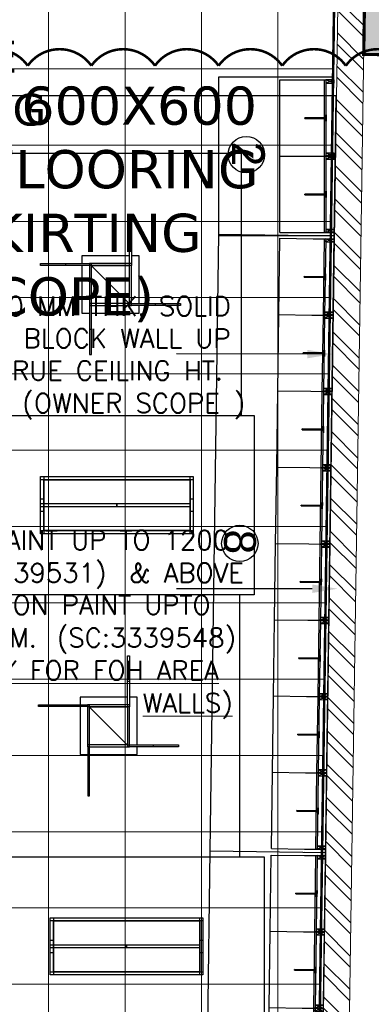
# Model space of a CAD drawing. Header units: millimetres. Extents: x 52937 to 262245, y 6619 to 63681.
# Tile 41 of 56: x 90657 to 93421, y 16546 to 24290. Entities that reach past the tile are written whole.
import ezdxf

# ---------------------------------------------------------------- set-up
doc = ezdxf.new("R2010")
doc.units = ezdxf.units.MM
doc.linetypes.add('CONTINU', pattern=[0])
for name, color, linetype in [('AREA', 8, 'Continuous'), ('ARROWS', 6, 'Continuous'), ('CLOUD-REVISIONS', 8, 'Continuous'), ('RTL-FLOOR-FIXTURE', 8, 'Continuous')]:
    doc.layers.add(name, color=color, linetype=linetype)
for name, color, linetype, lineweight in [('COLUMN', 8, 'Continuous', 0), ('FLOORING-WITH-HATCH', 8, 'Continuous', 20), ('HATCH', 8, 'Continuous', 5), ('TEXT', 8, 'Continuous', 5), ('WALL-HATCH', 8, 'Continuous', 5), ('WALLS', 8, 'Continuous', 5)]:
    doc.layers.add(name, color=color, linetype=linetype, lineweight=lineweight)
doc.styles.add('ARIAL', font='romans.shx', dxfattribs={"width": 0.8})
doc.styles.get("Standard").update_dxf_attribs({"font": 'arial.ttf'})
doc.styles.add('VERDANA', font='verdana.ttf')

# ---------------------------------------------------------------- blocks, each defined once
blk = doc.blocks.new('RTL-SR')
for p, q in [((-600, 225), (600, 225)), ((-600, 200), (-600, 225)), ((-600, 225), (-575, 225)), ((-600, -225), (-600, 225)), ((600, 200), (-600, 200)), ((-575, 225), (-575, -225)), ((-575, 200), (575, 200)), ((-575, -200), (-575, 200)), ((575, 225), (600, 225)), ((575, -225), (575, 225)), ((575, 200), (575, -200)), ((600, 225), (600, 200)), ((600, 225), (600, -225)), ((-600, 50), (-575, 50)), ((-600, -50), (-600, 50)), ((-575, 50), (-575, -50)), ((-575, 12.5), (0, 12.5)), ((-575, -12.5), (-575, 12.5)), ((0, 12.5), (600, 12.5)), ((0, -12.5), (0, 12.5)), ((0, 12.5), (0, -12.5)), ((575, 50), (600, 50)), ((575, -50), (575, 50)), ((600, 50), (600, -50)), ((600, 12.5), (600, -12.5)), ((-575, -50), (-600, -50)), ((0, -12.5), (-575, -12.5)), ((600, -12.5), (0, -12.5)), ((600, -50), (575, -50)), ((-600, -200), (600, -200)), ((-600, -225), (-600, -200)), ((600, -225), (-600, -225)), ((-575, -225), (-600, -225)), ((575, -200), (-575, -200)), ((600, -225), (575, -225)), ((600, -200), (600, -225))]:
    blk.add_line(p, q)
at = {"layer": 'RTL-FLOOR-FIXTURE'}
for p, q in [((-1080, 705), (1080, 705)), ((-1080, -705), (-1080, 705)), ((1080, 705), (1080, -705)), ((1080, -705), (-1080, -705))]:
    blk.add_line(p, q, dxfattribs=at)
blk = doc.blocks.new('RTL-4W')
for points in [[(149.8, 362.6), (149.8, 562.6), (164.8, 562.6), (164.8, 362.6)], [(164.8, 177.6), (150.4, 177.6), (149.8, 177.6), (149.8, 237.6), (149.8, 362.6), (164.8, 362.6), (164.8, 237.6), (164.8, 177.6), (165.4, 177.6), (165.4, 162.6), (165, 162.6), (164.8, 162.6), (150.4, 162.6), (150.4, 177.6)], [(149.8, 237.6), (-224.6, 237.6), (-224.6, 177.8)], [(225.4, -137.4), (225.4, 237.6), (164.8, 237.6)], [(-350.3, 162.8), (-550.3, 162.8), (-550.3, 177.8), (-350.3, 177.8), (-224.6, 177.8), (-150.3, 177.8), (-150.3, 177.6), (-164.6, 177.6), (-164.6, 162.8), (-224.6, 162.8), (-350.3, 162.8), (-350.3, 177.8)], [(-224.6, 162.8), (-224.6, -212.4), (-164.5, -212.4)], [(-164.6, 162.8), (-164.6, 162.6)], [(150.4, -152.4), (150.3, -152.4), (150, -152.4), (150, -152.5), (165, -152.5), (165, -152.4), (150.4, -152.4), (150.4, -141.6), (150.4, -137.4), (150.4, 158.4), (150.4, 162.6), (150, 162.6), (149.8, 162.6), (-149.6, 162.6), (-164.6, 162.6), (-164.6, -137.4), (-164.6, -152.4), (-164.6, -152.5), (-164.5, -152.5), (-164.5, -212.4), (-164.5, -337.5), (-149.5, -337.5), (-149.5, -212.4), (-149.5, -152.4), (-149.6, -152.4), (-149.6, -137.4), (-149.6, 158.4), (145.7, -137.4), (149.9, -141.6), (150.4, -141.6)], [(150.4, 158.4), (-149.6, 158.4), (-149.6, 162.6), (-149.6, 177.6), (-150.3, 177.6)], [(149.8, 177.6), (-149.6, 177.6)], [(150.4, -137.4), (165.4, -137.4), (165.4, 162.6)], [(145.7, -137.4), (-149.6, -137.4), (-164.6, -137.4)], [(-164.6, -152.4), (-164.5, -152.4)], [(-149.5, -152.4), (150, -152.4)], [(-149.5, -212.4), (225.4, -212.4), (225.4, -152.4)], [(165.4, -152.4), (165, -152.4)], [(350.3, -137.4), (550.3, -137.4), (550.3, -152.4), (350.3, -152.4)], [(-164.5, -337.5), (-164.5, -537.5), (-149.5, -537.5), (-149.5, -337.5)]]:
    blk.add_lwpolyline(points)
for points in [[(-149.6, -152.4), (-164.5, -152.4), (-164.5, -152.5), (-149.6, -152.5)], [(165.4, -152.4), (165.4, -137.4), (225.4, -137.4), (350.3, -137.4), (350.3, -152.4), (225.4, -152.4)]]:
    blk.add_lwpolyline(points, close=True)
at = {"layer": 'RTL-FLOOR-FIXTURE'}
for p, q in [((1030.3, 1042.6), (-1030.3, 1042.6)), ((-1030.3, 1042.6), (-1030.3, -1017.5)), ((1030.3, -1017.5), (1030.3, 1042.6)), ((-1030.3, -1017.5), (1030.3, -1017.5))]:
    blk.add_line(p, q, dxfattribs=at)
blk = doc.blocks.new('2')
at = {"ltscale": 100}
for p, q in [((24, 907), (48, 840)), ((48, 907), (24, 840)), ((600, 907), (624, 840)), ((624, 907), (600, 840)), ((600, 907), (624, 840)), ((624, 907), (600, 840)), ((624, 907), (648, 840)), ((648, 907), (624, 840)), ((1200, 907), (1224, 840)), ((1224, 907), (1200, 840)), ((1200, 907), (1224, 840)), ((1224, 907), (1200, 840))]:
    blk.add_line(p, q, dxfattribs=at)
for p, q in [((0, 740.2), (0, 840)), ((24, 740.2), (24, 840)), ((624, 740.2), (624, 840)), ((1224, 740.2), (1224, 840)), ((1224, 740.2), (1224, 840))]:
    blk.add_line(p, q)
at = {"ltscale": 0.25}
for p, q in [((24, 480), (24, 740.2)), ((624, 480), (624, 740.2)), ((1224, 480), (1224, 740.2)), ((1224, 480), (1224, 740.2)), ((624, 480), (24, 480)), ((1224, 480), (624, 480))]:
    blk.add_line(p, q, dxfattribs=at)
at = {"ltscale": 100}
for points in [[(24, 840), (48, 840), (48, 907), (24, 907)], [(600, 840), (624, 840), (624, 907), (600, 907)], [(600, 840), (624, 840), (624, 907), (600, 907)], [(624, 840), (648, 840), (648, 907), (624, 907)], [(1200, 840), (1224, 840), (1224, 907), (1200, 907)], [(1200, 840), (1224, 840), (1224, 907), (1200, 907)], [(24, 840), (624, 840), (624, 830), (24, 830)], [(624, 840), (1224, 840), (1224, 830), (624, 830)]]:
    blk.add_lwpolyline(points, close=True, dxfattribs=at)
at = {"ltscale": 5}
for points in [[(348.1, 843), (348.1, 840), (298.1, 840), (298.1, 843)], [(299.9, 843), (299.9, 840), (349.9, 840), (349.9, 843)], [(321.2, 830), (321.2, 675.7), (326.7, 675.7), (326.7, 830)], [(326.7, 830), (326.7, 675.7), (321.2, 675.7), (321.2, 830)], [(948.1, 843), (948.1, 840), (898.1, 840), (898.1, 843)], [(899.9, 843), (899.9, 840), (949.9, 840), (949.9, 843)], [(921.2, 830), (921.2, 675.7), (926.7, 675.7), (926.7, 830)], [(926.7, 830), (926.7, 675.7), (921.2, 675.7), (921.2, 830)]]:
    blk.add_lwpolyline(points, close=True, dxfattribs=at)
for points in [[(316.7, 835.6), (315.1, 835.6), (315.1, 835), (316.7, 835)], [(316.7, 835.6), (315.1, 835.6), (315.1, 835), (316.7, 835)], [(316.7, 835.6), (316.7, 840), (321.4, 840), (321.4, 838.6)], [(316.7, 835.6), (316.7, 840), (321.4, 840), (321.4, 838.6)], [(317.9, 835), (316.7, 835)], [(317.9, 835), (316.7, 835)], [(321.4, 835), (321.4, 830), (317.9, 830), (317.9, 835)], [(321.4, 835), (321.4, 830), (317.9, 830), (317.9, 835)], [(321.4, 838.6), (320.8, 838.6), (320.8, 837.6), (321.4, 837.6)], [(321.4, 838.6), (320.8, 838.6), (320.8, 837.6), (321.4, 837.6)], [(321.4, 837.3), (320.8, 837.3), (320.8, 836.3), (321.4, 836.3)], [(321.4, 837.3), (320.8, 837.3), (320.8, 836.3), (321.4, 836.3)], [(321.4, 836), (320.8, 836), (320.8, 835), (321.4, 835)], [(321.4, 836), (320.8, 836), (320.8, 835), (321.4, 835)], [(321.4, 837.6), (321.4, 837.3)], [(321.4, 837.6), (321.4, 837.3)], [(321.4, 836.3), (321.4, 836)], [(321.4, 836.3), (321.4, 836)], [(331.3, 835.6), (331.3, 840), (326.6, 840), (326.6, 838.6)], [(331.3, 835.6), (331.3, 840), (326.6, 840), (326.6, 838.6)], [(326.6, 838.6), (327.2, 838.6), (327.2, 837.6), (326.6, 837.6)], [(326.6, 838.6), (327.2, 838.6), (327.2, 837.6), (326.6, 837.6)], [(326.6, 837.6), (326.6, 837.3)], [(326.6, 837.6), (326.6, 837.3)], [(326.6, 837.3), (327.2, 837.3), (327.2, 836.3), (326.6, 836.3)], [(326.6, 837.3), (327.2, 837.3), (327.2, 836.3), (326.6, 836.3)], [(326.6, 836.3), (326.6, 836)], [(326.6, 836.3), (326.6, 836)], [(326.6, 836), (327.2, 836), (327.2, 835), (326.6, 835)], [(326.6, 836), (327.2, 836), (327.2, 835), (326.6, 835)], [(326.6, 835), (326.6, 830), (330.1, 830), (330.1, 835)], [(326.6, 835), (326.6, 830), (330.1, 830), (330.1, 835)], [(330.1, 835), (331.3, 835)], [(330.1, 835), (331.3, 835)], [(331.3, 835.6), (332.9, 835.6), (332.9, 835), (331.3, 835)], [(331.3, 835.6), (332.9, 835.6), (332.9, 835), (331.3, 835)], [(916.7, 835.6), (915.1, 835.6), (915.1, 835), (916.7, 835)], [(916.7, 835.6), (915.1, 835.6), (915.1, 835), (916.7, 835)], [(916.7, 835.6), (916.7, 840), (921.4, 840), (921.4, 838.6)], [(916.7, 835.6), (916.7, 840), (921.4, 840), (921.4, 838.6)], [(917.9, 835), (916.7, 835)], [(917.9, 835), (916.7, 835)], [(921.4, 835), (921.4, 830), (917.9, 830), (917.9, 835)], [(921.4, 835), (921.4, 830), (917.9, 830), (917.9, 835)], [(921.4, 838.6), (920.8, 838.6), (920.8, 837.6), (921.4, 837.6)], [(921.4, 838.6), (920.8, 838.6), (920.8, 837.6), (921.4, 837.6)], [(921.4, 837.3), (920.8, 837.3), (920.8, 836.3), (921.4, 836.3)], [(921.4, 837.3), (920.8, 837.3), (920.8, 836.3), (921.4, 836.3)], [(921.4, 836), (920.8, 836), (920.8, 835), (921.4, 835)], [(921.4, 836), (920.8, 836), (920.8, 835), (921.4, 835)], [(921.4, 837.6), (921.4, 837.3)], [(921.4, 837.6), (921.4, 837.3)], [(921.4, 836.3), (921.4, 836)], [(921.4, 836.3), (921.4, 836)], [(931.3, 835.6), (931.3, 840), (926.6, 840), (926.6, 838.6)], [(931.3, 835.6), (931.3, 840), (926.6, 840), (926.6, 838.6)], [(926.6, 838.6), (927.2, 838.6), (927.2, 837.6), (926.6, 837.6)], [(926.6, 838.6), (927.2, 838.6), (927.2, 837.6), (926.6, 837.6)], [(926.6, 837.6), (926.6, 837.3)], [(926.6, 837.6), (926.6, 837.3)], [(926.6, 837.3), (927.2, 837.3), (927.2, 836.3), (926.6, 836.3)], [(926.6, 837.3), (927.2, 837.3), (927.2, 836.3), (926.6, 836.3)], [(926.6, 836.3), (926.6, 836)], [(926.6, 836.3), (926.6, 836)], [(926.6, 836), (927.2, 836), (927.2, 835), (926.6, 835)], [(926.6, 836), (927.2, 836), (927.2, 835), (926.6, 835)], [(926.6, 835), (926.6, 830), (930.1, 830), (930.1, 835)], [(926.6, 835), (926.6, 830), (930.1, 830), (930.1, 835)], [(930.1, 835), (931.3, 835)], [(930.1, 835), (931.3, 835)], [(931.3, 835.6), (932.9, 835.6), (932.9, 835), (931.3, 835)], [(931.3, 835.6), (932.9, 835.6), (932.9, 835), (931.3, 835)]]:
    blk.add_lwpolyline(points, dxfattribs=at)
blk.add_circle((611.9, 215.4), 143)
at = {"layer": 'RTL-FLOOR-FIXTURE'}
for p, q in [((0, 0), (0, 907)), ((1249, 907), (1249, 0)), ((1249, 0), (0, 0))]:
    blk.add_line(p, q, dxfattribs=at)
at = {"insert": (605.8, 103.5), "char_height": 250, "attachment_point": 8}
blk.add_mtext_dynamic_manual_height_columns('\\pxqc;{\\fArial|b0|i0|c0|p34;\\C0;2}', width=2166.049, gutter_width=12.5, heights=[0], dxfattribs=at)
blk = doc.blocks.new('8')
for p, q in [((1, 740.2), (1, 907)), ((26, 740.2), (26, 840)), ((626, 740.2), (626, 840)), ((626, 740.2), (626, 840)), ((1226, 740.2), (1226, 840)), ((1826, 740.2), (1826, 840)), ((1826, 740.2), (1826, 840)), ((1826, 740.2), (1826, 840)), ((2426, 740.2), (2426, 840)), ((3026, 740.2), (3026, 840)), ((3026, 740.2), (3026, 840)), ((3626, 740.2), (3626, 840)), ((3626, 740.2), (3626, 840)), ((3626, 740.2), (3626, 840)), ((4226, 740.2), (4226, 840)), ((4826, 740.2), (4826, 840))]:
    blk.add_line(p, q)
at = {"ltscale": 100}
for p, q in [((26, 907), (50, 840)), ((50, 907), (26, 840)), ((602, 907), (626, 840)), ((626, 907), (602, 840)), ((602, 907), (626, 840)), ((626, 907), (602, 840)), ((626, 907), (650, 840)), ((650, 907), (626, 840)), ((1202, 907), (1226, 840)), ((1226, 907), (1202, 840)), ((1202, 907), (1226, 840)), ((1226, 907), (1202, 840)), ((1226, 907), (1250, 840)), ((1250, 907), (1226, 840)), ((1802, 907), (1826, 840)), ((1826, 907), (1802, 840)), ((1802, 907), (1826, 840)), ((1826, 907), (1802, 840)), ((1802, 907), (1826, 840)), ((1826, 907), (1802, 840)), ((1802, 907), (1826, 840)), ((1826, 907), (1802, 840)), ((1826, 907), (1850, 840)), ((1850, 907), (1826, 840)), ((2402, 907), (2426, 840)), ((2426, 907), (2402, 840)), ((2402, 907), (2426, 840)), ((2426, 907), (2402, 840)), ((2426, 907), (2450, 840)), ((2450, 907), (2426, 840)), ((3002, 907), (3026, 840)), ((3026, 907), (3002, 840)), ((3002, 907), (3026, 840)), ((3026, 907), (3002, 840)), ((3026, 907), (3050, 840)), ((3050, 907), (3026, 840)), ((3602, 907), (3626, 840)), ((3626, 907), (3602, 840)), ((3602, 907), (3626, 840)), ((3626, 907), (3602, 840)), ((3602, 907), (3626, 840)), ((3626, 907), (3602, 840)), ((3602, 907), (3626, 840)), ((3626, 907), (3602, 840)), ((3626, 907), (3650, 840)), ((3650, 907), (3626, 840)), ((4202, 907), (4226, 840)), ((4226, 907), (4202, 840)), ((4202, 907), (4226, 840)), ((4226, 907), (4202, 840)), ((4226, 907), (4250, 840)), ((4250, 907), (4226, 840)), ((4802, 907), (4826, 840)), ((4826, 907), (4802, 840)), ((4802, 907), (4826, 840)), ((4826, 907), (4802, 840))]:
    blk.add_line(p, q, dxfattribs=at)
at = {"ltscale": 0.25}
for p, q in [((26, 480), (26, 740.2)), ((626, 480), (626, 740.2)), ((626, 480), (626, 740.2)), ((1226, 480), (1226, 740.2)), ((1826, 480), (1826, 740.2)), ((1826, 480), (1826, 740.2)), ((1826, 480), (1826, 740.2)), ((2426, 480), (2426, 740.2)), ((3026, 480), (3026, 740.2)), ((3026, 480), (3026, 740.2)), ((3626, 480), (3626, 740.2)), ((3626, 480), (3626, 740.2)), ((3626, 480), (3626, 740.2)), ((4226, 480), (4226, 740.2)), ((4826, 480), (4826, 740.2)), ((626, 480), (26, 480)), ((1226, 480), (626, 480)), ((1826, 480), (1226, 480)), ((2426, 480), (1826, 480)), ((3026, 480), (2426, 480)), ((3626, 480), (3026, 480)), ((4226, 480), (3626, 480)), ((4826, 480), (4226, 480))]:
    blk.add_line(p, q, dxfattribs=at)
at = {"ltscale": 100}
for points in [[(26, 840), (50, 840), (50, 907), (26, 907)], [(602, 840), (626, 840), (626, 907), (602, 907)], [(602, 840), (626, 840), (626, 907), (602, 907)], [(626, 840), (650, 840), (650, 907), (626, 907)], [(1202, 840), (1226, 840), (1226, 907), (1202, 907)], [(1202, 840), (1226, 840), (1226, 907), (1202, 907)], [(1226, 840), (1250, 840), (1250, 907), (1226, 907)], [(1802, 840), (1826, 840), (1826, 907), (1802, 907)], [(1802, 840), (1826, 840), (1826, 907), (1802, 907)], [(1802, 840), (1826, 840), (1826, 907), (1802, 907)], [(1802, 840), (1826, 840), (1826, 907), (1802, 907)], [(1826, 840), (1850, 840), (1850, 907), (1826, 907)], [(2402, 840), (2426, 840), (2426, 907), (2402, 907)], [(2402, 840), (2426, 840), (2426, 907), (2402, 907)], [(2426, 840), (2450, 840), (2450, 907), (2426, 907)], [(3002, 840), (3026, 840), (3026, 907), (3002, 907)], [(3002, 840), (3026, 840), (3026, 907), (3002, 907)], [(3026, 840), (3050, 840), (3050, 907), (3026, 907)], [(3602, 840), (3626, 840), (3626, 907), (3602, 907)], [(3602, 840), (3626, 840), (3626, 907), (3602, 907)], [(3602, 840), (3626, 840), (3626, 907), (3602, 907)], [(3602, 840), (3626, 840), (3626, 907), (3602, 907)], [(3626, 840), (3650, 840), (3650, 907), (3626, 907)], [(4202, 840), (4226, 840), (4226, 907), (4202, 907)], [(4202, 840), (4226, 840), (4226, 907), (4202, 907)], [(4226, 840), (4250, 840), (4250, 907), (4226, 907)], [(4802, 840), (4826, 840), (4826, 907), (4802, 907)], [(4802, 840), (4826, 840), (4826, 907), (4802, 907)], [(26, 840), (626, 840), (626, 830), (26, 830)], [(626, 840), (1226, 840), (1226, 830), (626, 830)], [(1226, 840), (1826, 840), (1826, 830), (1226, 830)], [(1826, 840), (2426, 840), (2426, 830), (1826, 830)], [(2426, 840), (3026, 840), (3026, 830), (2426, 830)], [(3026, 840), (3626, 840), (3626, 830), (3026, 830)], [(3626, 840), (4226, 840), (4226, 830), (3626, 830)], [(4226, 840), (4826, 840), (4826, 830), (4226, 830)]]:
    blk.add_lwpolyline(points, close=True, dxfattribs=at)
at = {"ltscale": 5}
for points in [[(350.1, 843), (350.1, 840), (300.1, 840), (300.1, 843)], [(301.9, 843), (301.9, 840), (351.9, 840), (351.9, 843)], [(323.3, 830), (323.3, 675.7), (328.8, 675.7), (328.8, 830)], [(328.8, 830), (328.8, 675.7), (323.3, 675.7), (323.3, 830)], [(950.1, 843), (950.1, 840), (900.1, 840), (900.1, 843)], [(901.9, 843), (901.9, 840), (951.9, 840), (951.9, 843)], [(923.3, 830), (923.3, 675.7), (928.8, 675.7), (928.8, 830)], [(928.8, 830), (928.8, 675.7), (923.3, 675.7), (923.3, 830)], [(1550.1, 843), (1550.1, 840), (1500.1, 840), (1500.1, 843)], [(1501.9, 843), (1501.9, 840), (1551.9, 840), (1551.9, 843)], [(1523.3, 830), (1523.3, 675.7), (1528.8, 675.7), (1528.8, 830)], [(1528.8, 830), (1528.8, 675.7), (1523.3, 675.7), (1523.3, 830)], [(2150.1, 843), (2150.1, 840), (2100.1, 840), (2100.1, 843)], [(2101.9, 843), (2101.9, 840), (2151.9, 840), (2151.9, 843)], [(2123.3, 830), (2123.3, 675.7), (2128.8, 675.7), (2128.8, 830)], [(2128.8, 830), (2128.8, 675.7), (2123.3, 675.7), (2123.3, 830)], [(2750.1, 843), (2750.1, 840), (2700.1, 840), (2700.1, 843)], [(2701.9, 843), (2701.9, 840), (2751.9, 840), (2751.9, 843)], [(2723.3, 830), (2723.3, 675.7), (2728.8, 675.7), (2728.8, 830)], [(2728.8, 830), (2728.8, 675.7), (2723.3, 675.7), (2723.3, 830)], [(3350.1, 843), (3350.1, 840), (3300.1, 840), (3300.1, 843)], [(3301.9, 843), (3301.9, 840), (3351.9, 840), (3351.9, 843)], [(3323.3, 830), (3323.3, 675.7), (3328.8, 675.7), (3328.8, 830)], [(3328.8, 830), (3328.8, 675.7), (3323.3, 675.7), (3323.3, 830)], [(3950.1, 843), (3950.1, 840), (3900.1, 840), (3900.1, 843)], [(3901.9, 843), (3901.9, 840), (3951.9, 840), (3951.9, 843)], [(3923.3, 830), (3923.3, 675.7), (3928.8, 675.7), (3928.8, 830)], [(3928.8, 830), (3928.8, 675.7), (3923.3, 675.7), (3923.3, 830)], [(4550.1, 843), (4550.1, 840), (4500.1, 840), (4500.1, 843)], [(4501.9, 843), (4501.9, 840), (4551.9, 840), (4551.9, 843)], [(4523.3, 830), (4523.3, 675.7), (4528.8, 675.7), (4528.8, 830)], [(4528.8, 830), (4528.8, 675.7), (4523.3, 675.7), (4523.3, 830)]]:
    blk.add_lwpolyline(points, close=True, dxfattribs=at)
for points in [[(318.7, 835.6), (317.1, 835.6), (317.1, 835), (318.7, 835)], [(318.7, 835.6), (317.1, 835.6), (317.1, 835), (318.7, 835)], [(318.7, 835.6), (318.7, 840), (323.4, 840), (323.4, 838.6)], [(318.7, 835.6), (318.7, 840), (323.4, 840), (323.4, 838.6)], [(319.9, 835), (318.7, 835)], [(319.9, 835), (318.7, 835)], [(323.4, 835), (323.4, 830), (319.9, 830), (319.9, 835)], [(323.4, 835), (323.4, 830), (319.9, 830), (319.9, 835)], [(323.4, 838.6), (322.8, 838.6), (322.8, 837.6), (323.4, 837.6)], [(323.4, 838.6), (322.8, 838.6), (322.8, 837.6), (323.4, 837.6)], [(323.4, 837.3), (322.8, 837.3), (322.8, 836.3), (323.4, 836.3)], [(323.4, 837.3), (322.8, 837.3), (322.8, 836.3), (323.4, 836.3)], [(323.4, 836), (322.8, 836), (322.8, 835), (323.4, 835)], [(323.4, 836), (322.8, 836), (322.8, 835), (323.4, 835)], [(323.4, 837.6), (323.4, 837.3)], [(323.4, 837.6), (323.4, 837.3)], [(323.4, 836.3), (323.4, 836)], [(323.4, 836.3), (323.4, 836)], [(333.3, 835.6), (333.3, 840), (328.6, 840), (328.6, 838.6)], [(333.3, 835.6), (333.3, 840), (328.6, 840), (328.6, 838.6)], [(328.6, 838.6), (329.2, 838.6), (329.2, 837.6), (328.6, 837.6)], [(328.6, 838.6), (329.2, 838.6), (329.2, 837.6), (328.6, 837.6)], [(328.6, 837.6), (328.6, 837.3)], [(328.6, 837.6), (328.6, 837.3)], [(328.6, 837.3), (329.2, 837.3), (329.2, 836.3), (328.6, 836.3)], [(328.6, 837.3), (329.2, 837.3), (329.2, 836.3), (328.6, 836.3)], [(328.6, 836.3), (328.6, 836)], [(328.6, 836.3), (328.6, 836)], [(328.6, 836), (329.2, 836), (329.2, 835), (328.6, 835)], [(328.6, 836), (329.2, 836), (329.2, 835), (328.6, 835)], [(328.6, 835), (328.6, 830), (332.1, 830), (332.1, 835)], [(328.6, 835), (328.6, 830), (332.1, 830), (332.1, 835)], [(332.1, 835), (333.3, 835)], [(332.1, 835), (333.3, 835)], [(333.3, 835.6), (334.9, 835.6), (334.9, 835), (333.3, 835)], [(333.3, 835.6), (334.9, 835.6), (334.9, 835), (333.3, 835)], [(918.7, 835.6), (917.1, 835.6), (917.1, 835), (918.7, 835)], [(918.7, 835.6), (917.1, 835.6), (917.1, 835), (918.7, 835)], [(918.7, 835.6), (918.7, 840), (923.4, 840), (923.4, 838.6)], [(918.7, 835.6), (918.7, 840), (923.4, 840), (923.4, 838.6)], [(919.9, 835), (918.7, 835)], [(919.9, 835), (918.7, 835)], [(923.4, 835), (923.4, 830), (919.9, 830), (919.9, 835)], [(923.4, 835), (923.4, 830), (919.9, 830), (919.9, 835)], [(923.4, 838.6), (922.8, 838.6), (922.8, 837.6), (923.4, 837.6)], [(923.4, 838.6), (922.8, 838.6), (922.8, 837.6), (923.4, 837.6)], [(923.4, 837.3), (922.8, 837.3), (922.8, 836.3), (923.4, 836.3)], [(923.4, 837.3), (922.8, 837.3), (922.8, 836.3), (923.4, 836.3)], [(923.4, 836), (922.8, 836), (922.8, 835), (923.4, 835)], [(923.4, 836), (922.8, 836), (922.8, 835), (923.4, 835)], [(923.4, 837.6), (923.4, 837.3)], [(923.4, 837.6), (923.4, 837.3)], [(923.4, 836.3), (923.4, 836)], [(923.4, 836.3), (923.4, 836)], [(933.3, 835.6), (933.3, 840), (928.6, 840), (928.6, 838.6)], [(933.3, 835.6), (933.3, 840), (928.6, 840), (928.6, 838.6)], [(928.6, 838.6), (929.2, 838.6), (929.2, 837.6), (928.6, 837.6)], [(928.6, 838.6), (929.2, 838.6), (929.2, 837.6), (928.6, 837.6)], [(928.6, 837.6), (928.6, 837.3)], [(928.6, 837.6), (928.6, 837.3)], [(928.6, 837.3), (929.2, 837.3), (929.2, 836.3), (928.6, 836.3)], [(928.6, 837.3), (929.2, 837.3), (929.2, 836.3), (928.6, 836.3)], [(928.6, 836.3), (928.6, 836)], [(928.6, 836.3), (928.6, 836)], [(928.6, 836), (929.2, 836), (929.2, 835), (928.6, 835)], [(928.6, 836), (929.2, 836), (929.2, 835), (928.6, 835)], [(928.6, 835), (928.6, 830), (932.1, 830), (932.1, 835)], [(928.6, 835), (928.6, 830), (932.1, 830), (932.1, 835)], [(932.1, 835), (933.3, 835)], [(932.1, 835), (933.3, 835)], [(933.3, 835.6), (934.9, 835.6), (934.9, 835), (933.3, 835)], [(933.3, 835.6), (934.9, 835.6), (934.9, 835), (933.3, 835)], [(1518.7, 835.6), (1517.1, 835.6), (1517.1, 835), (1518.7, 835)], [(1518.7, 835.6), (1517.1, 835.6), (1517.1, 835), (1518.7, 835)], [(1518.7, 835.6), (1518.7, 840), (1523.4, 840), (1523.4, 838.6)], [(1518.7, 835.6), (1518.7, 840), (1523.4, 840), (1523.4, 838.6)], [(1519.9, 835), (1518.7, 835)], [(1519.9, 835), (1518.7, 835)], [(1523.4, 835), (1523.4, 830), (1519.9, 830), (1519.9, 835)], [(1523.4, 835), (1523.4, 830), (1519.9, 830), (1519.9, 835)], [(1523.4, 838.6), (1522.8, 838.6), (1522.8, 837.6), (1523.4, 837.6)], [(1523.4, 838.6), (1522.8, 838.6), (1522.8, 837.6), (1523.4, 837.6)], [(1523.4, 837.3), (1522.8, 837.3), (1522.8, 836.3), (1523.4, 836.3)], [(1523.4, 837.3), (1522.8, 837.3), (1522.8, 836.3), (1523.4, 836.3)], [(1523.4, 836), (1522.8, 836), (1522.8, 835), (1523.4, 835)], [(1523.4, 836), (1522.8, 836), (1522.8, 835), (1523.4, 835)], [(1523.4, 837.6), (1523.4, 837.3)], [(1523.4, 837.6), (1523.4, 837.3)], [(1523.4, 836.3), (1523.4, 836)], [(1523.4, 836.3), (1523.4, 836)], [(1533.3, 835.6), (1533.3, 840), (1528.6, 840), (1528.6, 838.6)], [(1533.3, 835.6), (1533.3, 840), (1528.6, 840), (1528.6, 838.6)], [(1528.6, 838.6), (1529.2, 838.6), (1529.2, 837.6), (1528.6, 837.6)], [(1528.6, 838.6), (1529.2, 838.6), (1529.2, 837.6), (1528.6, 837.6)], [(1528.6, 837.6), (1528.6, 837.3)], [(1528.6, 837.6), (1528.6, 837.3)], [(1528.6, 837.3), (1529.2, 837.3), (1529.2, 836.3), (1528.6, 836.3)], [(1528.6, 837.3), (1529.2, 837.3), (1529.2, 836.3), (1528.6, 836.3)], [(1528.6, 836.3), (1528.6, 836)], [(1528.6, 836.3), (1528.6, 836)], [(1528.6, 836), (1529.2, 836), (1529.2, 835), (1528.6, 835)], [(1528.6, 836), (1529.2, 836), (1529.2, 835), (1528.6, 835)], [(1528.6, 835), (1528.6, 830), (1532.1, 830), (1532.1, 835)], [(1528.6, 835), (1528.6, 830), (1532.1, 830), (1532.1, 835)], [(1532.1, 835), (1533.3, 835)], [(1532.1, 835), (1533.3, 835)], [(1533.3, 835.6), (1534.9, 835.6), (1534.9, 835), (1533.3, 835)], [(1533.3, 835.6), (1534.9, 835.6), (1534.9, 835), (1533.3, 835)], [(2118.7, 835.6), (2117.1, 835.6), (2117.1, 835), (2118.7, 835)], [(2118.7, 835.6), (2117.1, 835.6), (2117.1, 835), (2118.7, 835)], [(2118.7, 835.6), (2118.7, 840), (2123.4, 840), (2123.4, 838.6)], [(2118.7, 835.6), (2118.7, 840), (2123.4, 840), (2123.4, 838.6)], [(2119.9, 835), (2118.7, 835)], [(2119.9, 835), (2118.7, 835)], [(2123.4, 835), (2123.4, 830), (2119.9, 830), (2119.9, 835)], [(2123.4, 835), (2123.4, 830), (2119.9, 830), (2119.9, 835)], [(2123.4, 838.6), (2122.8, 838.6), (2122.8, 837.6), (2123.4, 837.6)], [(2123.4, 838.6), (2122.8, 838.6), (2122.8, 837.6), (2123.4, 837.6)], [(2123.4, 837.3), (2122.8, 837.3), (2122.8, 836.3), (2123.4, 836.3)], [(2123.4, 837.3), (2122.8, 837.3), (2122.8, 836.3), (2123.4, 836.3)], [(2123.4, 836), (2122.8, 836), (2122.8, 835), (2123.4, 835)], [(2123.4, 836), (2122.8, 836), (2122.8, 835), (2123.4, 835)], [(2123.4, 837.6), (2123.4, 837.3)], [(2123.4, 837.6), (2123.4, 837.3)], [(2123.4, 836.3), (2123.4, 836)], [(2123.4, 836.3), (2123.4, 836)], [(2133.3, 835.6), (2133.3, 840), (2128.6, 840), (2128.6, 838.6)], [(2133.3, 835.6), (2133.3, 840), (2128.6, 840), (2128.6, 838.6)], [(2128.6, 838.6), (2129.2, 838.6), (2129.2, 837.6), (2128.6, 837.6)], [(2128.6, 838.6), (2129.2, 838.6), (2129.2, 837.6), (2128.6, 837.6)], [(2128.6, 837.6), (2128.6, 837.3)], [(2128.6, 837.6), (2128.6, 837.3)], [(2128.6, 837.3), (2129.2, 837.3), (2129.2, 836.3), (2128.6, 836.3)], [(2128.6, 837.3), (2129.2, 837.3), (2129.2, 836.3), (2128.6, 836.3)], [(2128.6, 836.3), (2128.6, 836)], [(2128.6, 836.3), (2128.6, 836)], [(2128.6, 836), (2129.2, 836), (2129.2, 835), (2128.6, 835)], [(2128.6, 836), (2129.2, 836), (2129.2, 835), (2128.6, 835)], [(2128.6, 835), (2128.6, 830), (2132.1, 830), (2132.1, 835)], [(2128.6, 835), (2128.6, 830), (2132.1, 830), (2132.1, 835)], [(2132.1, 835), (2133.3, 835)], [(2132.1, 835), (2133.3, 835)], [(2133.3, 835.6), (2134.9, 835.6), (2134.9, 835), (2133.3, 835)], [(2133.3, 835.6), (2134.9, 835.6), (2134.9, 835), (2133.3, 835)], [(2718.7, 835.6), (2717.1, 835.6), (2717.1, 835), (2718.7, 835)], [(2718.7, 835.6), (2717.1, 835.6), (2717.1, 835), (2718.7, 835)], [(2718.7, 835.6), (2718.7, 840), (2723.4, 840), (2723.4, 838.6)], [(2718.7, 835.6), (2718.7, 840), (2723.4, 840), (2723.4, 838.6)], [(2719.9, 835), (2718.7, 835)], [(2719.9, 835), (2718.7, 835)], [(2723.4, 835), (2723.4, 830), (2719.9, 830), (2719.9, 835)], [(2723.4, 835), (2723.4, 830), (2719.9, 830), (2719.9, 835)], [(2723.4, 838.6), (2722.8, 838.6), (2722.8, 837.6), (2723.4, 837.6)], [(2723.4, 838.6), (2722.8, 838.6), (2722.8, 837.6), (2723.4, 837.6)], [(2723.4, 837.3), (2722.8, 837.3), (2722.8, 836.3), (2723.4, 836.3)], [(2723.4, 837.3), (2722.8, 837.3), (2722.8, 836.3), (2723.4, 836.3)], [(2723.4, 836), (2722.8, 836), (2722.8, 835), (2723.4, 835)], [(2723.4, 836), (2722.8, 836), (2722.8, 835), (2723.4, 835)], [(2723.4, 837.6), (2723.4, 837.3)], [(2723.4, 837.6), (2723.4, 837.3)], [(2723.4, 836.3), (2723.4, 836)], [(2723.4, 836.3), (2723.4, 836)], [(2733.3, 835.6), (2733.3, 840), (2728.6, 840), (2728.6, 838.6)], [(2733.3, 835.6), (2733.3, 840), (2728.6, 840), (2728.6, 838.6)], [(2728.6, 838.6), (2729.2, 838.6), (2729.2, 837.6), (2728.6, 837.6)], [(2728.6, 838.6), (2729.2, 838.6), (2729.2, 837.6), (2728.6, 837.6)], [(2728.6, 837.6), (2728.6, 837.3)], [(2728.6, 837.6), (2728.6, 837.3)], [(2728.6, 837.3), (2729.2, 837.3), (2729.2, 836.3), (2728.6, 836.3)], [(2728.6, 837.3), (2729.2, 837.3), (2729.2, 836.3), (2728.6, 836.3)], [(2728.6, 836.3), (2728.6, 836)], [(2728.6, 836.3), (2728.6, 836)], [(2728.6, 836), (2729.2, 836), (2729.2, 835), (2728.6, 835)], [(2728.6, 836), (2729.2, 836), (2729.2, 835), (2728.6, 835)], [(2728.6, 835), (2728.6, 830), (2732.1, 830), (2732.1, 835)], [(2728.6, 835), (2728.6, 830), (2732.1, 830), (2732.1, 835)], [(2732.1, 835), (2733.3, 835)], [(2732.1, 835), (2733.3, 835)], [(2733.3, 835.6), (2734.9, 835.6), (2734.9, 835), (2733.3, 835)], [(2733.3, 835.6), (2734.9, 835.6), (2734.9, 835), (2733.3, 835)], [(3318.7, 835.6), (3317.1, 835.6), (3317.1, 835), (3318.7, 835)], [(3318.7, 835.6), (3317.1, 835.6), (3317.1, 835), (3318.7, 835)], [(3318.7, 835.6), (3318.7, 840), (3323.4, 840), (3323.4, 838.6)], [(3318.7, 835.6), (3318.7, 840), (3323.4, 840), (3323.4, 838.6)], [(3319.9, 835), (3318.7, 835)], [(3319.9, 835), (3318.7, 835)], [(3323.4, 835), (3323.4, 830), (3319.9, 830), (3319.9, 835)], [(3323.4, 835), (3323.4, 830), (3319.9, 830), (3319.9, 835)], [(3323.4, 838.6), (3322.8, 838.6), (3322.8, 837.6), (3323.4, 837.6)], [(3323.4, 838.6), (3322.8, 838.6), (3322.8, 837.6), (3323.4, 837.6)], [(3323.4, 837.3), (3322.8, 837.3), (3322.8, 836.3), (3323.4, 836.3)], [(3323.4, 837.3), (3322.8, 837.3), (3322.8, 836.3), (3323.4, 836.3)], [(3323.4, 836), (3322.8, 836), (3322.8, 835), (3323.4, 835)], [(3323.4, 836), (3322.8, 836), (3322.8, 835), (3323.4, 835)], [(3323.4, 837.6), (3323.4, 837.3)], [(3323.4, 837.6), (3323.4, 837.3)], [(3323.4, 836.3), (3323.4, 836)], [(3323.4, 836.3), (3323.4, 836)], [(3333.3, 835.6), (3333.3, 840), (3328.6, 840), (3328.6, 838.6)], [(3333.3, 835.6), (3333.3, 840), (3328.6, 840), (3328.6, 838.6)], [(3328.6, 838.6), (3329.2, 838.6), (3329.2, 837.6), (3328.6, 837.6)], [(3328.6, 838.6), (3329.2, 838.6), (3329.2, 837.6), (3328.6, 837.6)], [(3328.6, 837.6), (3328.6, 837.3)], [(3328.6, 837.6), (3328.6, 837.3)], [(3328.6, 837.3), (3329.2, 837.3), (3329.2, 836.3), (3328.6, 836.3)], [(3328.6, 837.3), (3329.2, 837.3), (3329.2, 836.3), (3328.6, 836.3)], [(3328.6, 836.3), (3328.6, 836)], [(3328.6, 836.3), (3328.6, 836)], [(3328.6, 836), (3329.2, 836), (3329.2, 835), (3328.6, 835)], [(3328.6, 836), (3329.2, 836), (3329.2, 835), (3328.6, 835)], [(3328.6, 835), (3328.6, 830), (3332.1, 830), (3332.1, 835)], [(3328.6, 835), (3328.6, 830), (3332.1, 830), (3332.1, 835)], [(3332.1, 835), (3333.3, 835)], [(3332.1, 835), (3333.3, 835)], [(3333.3, 835.6), (3334.9, 835.6), (3334.9, 835), (3333.3, 835)], [(3333.3, 835.6), (3334.9, 835.6), (3334.9, 835), (3333.3, 835)], [(3918.7, 835.6), (3917.1, 835.6), (3917.1, 835), (3918.7, 835)], [(3918.7, 835.6), (3917.1, 835.6), (3917.1, 835), (3918.7, 835)], [(3918.7, 835.6), (3918.7, 840), (3923.4, 840), (3923.4, 838.6)], [(3918.7, 835.6), (3918.7, 840), (3923.4, 840), (3923.4, 838.6)], [(3919.9, 835), (3918.7, 835)], [(3919.9, 835), (3918.7, 835)], [(3923.4, 835), (3923.4, 830), (3919.9, 830), (3919.9, 835)], [(3923.4, 835), (3923.4, 830), (3919.9, 830), (3919.9, 835)], [(3923.4, 838.6), (3922.8, 838.6), (3922.8, 837.6), (3923.4, 837.6)], [(3923.4, 838.6), (3922.8, 838.6), (3922.8, 837.6), (3923.4, 837.6)], [(3923.4, 837.3), (3922.8, 837.3), (3922.8, 836.3), (3923.4, 836.3)], [(3923.4, 837.3), (3922.8, 837.3), (3922.8, 836.3), (3923.4, 836.3)], [(3923.4, 836), (3922.8, 836), (3922.8, 835), (3923.4, 835)], [(3923.4, 836), (3922.8, 836), (3922.8, 835), (3923.4, 835)], [(3923.4, 837.6), (3923.4, 837.3)], [(3923.4, 837.6), (3923.4, 837.3)], [(3923.4, 836.3), (3923.4, 836)], [(3923.4, 836.3), (3923.4, 836)], [(3933.3, 835.6), (3933.3, 840), (3928.6, 840), (3928.6, 838.6)], [(3933.3, 835.6), (3933.3, 840), (3928.6, 840), (3928.6, 838.6)], [(3928.6, 838.6), (3929.2, 838.6), (3929.2, 837.6), (3928.6, 837.6)], [(3928.6, 838.6), (3929.2, 838.6), (3929.2, 837.6), (3928.6, 837.6)], [(3928.6, 837.6), (3928.6, 837.3)], [(3928.6, 837.6), (3928.6, 837.3)], [(3928.6, 837.3), (3929.2, 837.3), (3929.2, 836.3), (3928.6, 836.3)], [(3928.6, 837.3), (3929.2, 837.3), (3929.2, 836.3), (3928.6, 836.3)], [(3928.6, 836.3), (3928.6, 836)], [(3928.6, 836.3), (3928.6, 836)], [(3928.6, 836), (3929.2, 836), (3929.2, 835), (3928.6, 835)], [(3928.6, 836), (3929.2, 836), (3929.2, 835), (3928.6, 835)], [(3928.6, 835), (3928.6, 830), (3932.1, 830), (3932.1, 835)], [(3928.6, 835), (3928.6, 830), (3932.1, 830), (3932.1, 835)], [(3932.1, 835), (3933.3, 835)], [(3932.1, 835), (3933.3, 835)], [(3933.3, 835.6), (3934.9, 835.6), (3934.9, 835), (3933.3, 835)], [(3933.3, 835.6), (3934.9, 835.6), (3934.9, 835), (3933.3, 835)], [(4518.7, 835.6), (4517.1, 835.6), (4517.1, 835), (4518.7, 835)], [(4518.7, 835.6), (4517.1, 835.6), (4517.1, 835), (4518.7, 835)], [(4518.7, 835.6), (4518.7, 840), (4523.4, 840), (4523.4, 838.6)], [(4518.7, 835.6), (4518.7, 840), (4523.4, 840), (4523.4, 838.6)], [(4519.9, 835), (4518.7, 835)], [(4519.9, 835), (4518.7, 835)], [(4523.4, 835), (4523.4, 830), (4519.9, 830), (4519.9, 835)], [(4523.4, 835), (4523.4, 830), (4519.9, 830), (4519.9, 835)], [(4523.4, 838.6), (4522.8, 838.6), (4522.8, 837.6), (4523.4, 837.6)], [(4523.4, 838.6), (4522.8, 838.6), (4522.8, 837.6), (4523.4, 837.6)], [(4523.4, 837.3), (4522.8, 837.3), (4522.8, 836.3), (4523.4, 836.3)], [(4523.4, 837.3), (4522.8, 837.3), (4522.8, 836.3), (4523.4, 836.3)], [(4523.4, 836), (4522.8, 836), (4522.8, 835), (4523.4, 835)], [(4523.4, 836), (4522.8, 836), (4522.8, 835), (4523.4, 835)], [(4523.4, 837.6), (4523.4, 837.3)], [(4523.4, 837.6), (4523.4, 837.3)], [(4523.4, 836.3), (4523.4, 836)], [(4523.4, 836.3), (4523.4, 836)], [(4533.3, 835.6), (4533.3, 840), (4528.6, 840), (4528.6, 838.6)], [(4533.3, 835.6), (4533.3, 840), (4528.6, 840), (4528.6, 838.6)], [(4528.6, 838.6), (4529.2, 838.6), (4529.2, 837.6), (4528.6, 837.6)], [(4528.6, 838.6), (4529.2, 838.6), (4529.2, 837.6), (4528.6, 837.6)], [(4528.6, 837.6), (4528.6, 837.3)], [(4528.6, 837.6), (4528.6, 837.3)], [(4528.6, 837.3), (4529.2, 837.3), (4529.2, 836.3), (4528.6, 836.3)], [(4528.6, 837.3), (4529.2, 837.3), (4529.2, 836.3), (4528.6, 836.3)], [(4528.6, 836.3), (4528.6, 836)], [(4528.6, 836.3), (4528.6, 836)], [(4528.6, 836), (4529.2, 836), (4529.2, 835), (4528.6, 835)], [(4528.6, 836), (4529.2, 836), (4529.2, 835), (4528.6, 835)], [(4528.6, 835), (4528.6, 830), (4532.1, 830), (4532.1, 835)], [(4528.6, 835), (4528.6, 830), (4532.1, 830), (4532.1, 835)], [(4532.1, 835), (4533.3, 835)], [(4532.1, 835), (4533.3, 835)], [(4533.3, 835.6), (4534.9, 835.6), (4534.9, 835), (4533.3, 835)], [(4533.3, 835.6), (4534.9, 835.6), (4534.9, 835), (4533.3, 835)]]:
    blk.add_lwpolyline(points, dxfattribs=at)
blk.add_circle((2430, 198.4), 143)
at = {"layer": 'RTL-FLOOR-FIXTURE'}
for p, q in [((0, 0), (0, 907)), ((4851, 907), (0, 907)), ((4851, 0), (4851, 907)), ((4851, 0), (0, 0))]:
    blk.add_line(p, q, dxfattribs=at)
at = {"insert": (2418, 71), "char_height": 250, "attachment_point": 8}
blk.add_mtext_dynamic_manual_height_columns('{\\fArial|b0|i0|c0|p34;\\C0;8}', width=2166.049, gutter_width=12.5, heights=[0], dxfattribs=at)

msp = doc.modelspace()

# ---------------------------------------------------------------- hatches: boundary and pattern name
at = {"layer": 'FLOORING-WITH-HATCH', "linetype": 'CONTINU'}
h = msp.add_hatch(dxfattribs=at)
h.set_pattern_fill('_USER', color=8, scale=600, style=0, double=1, pattern_type=0)
h.set_pattern_definition([(0, (69884.6, 45503.13), (0, 600), []), (90, (69884.6, 45503.13), (-600, 4e-14), [])])
h.paths.add_polyline_path([(87198.6, 29439.8), (86998.8, 29439.8), (86998.8, 17940.4), (82273.8, 17940.4), (82273.6, 29739.8), (82843.6, 29739.8), (82843.6, 31169.8), (85103.6, 31169.8), (85103.6, 29739.8), (87198.6, 29739.8)], flags=16)
h.paths.add_polyline_path([(71848.6, 44614.6), (72148.6, 44614.6), (72148.6, 43914.6), (71848.6, 43914.6)], flags=16)
h.paths.add_polyline_path([(77548.7, 44615.1), (77848.7, 44615.1), (77848.7, 43915.1), (77548.7, 43915.1)], flags=16)
h.paths.add_polyline_path([(83298.7, 44614.6), (83598.7, 44614.6), (83598.7, 43914.6), (83298.7, 43914.6)], flags=16)
h.paths.add_polyline_path([(83298.7, 40665.4), (83598.7, 40665.4), (83598.7, 39965.4), (83298.7, 39965.4)], flags=16)
h.paths.add_polyline_path([(77548.7, 40665.4), (77848.7, 40665.4), (77848.7, 39965.4), (77548.7, 39965.4)], flags=16)
h.paths.add_polyline_path([(71848.6, 40664.8), (72148.6, 40664.8), (72148.6, 39949.8), (71848.6, 39949.8)], flags=16)
h.paths.add_polyline_path([(77848.7, 35465.4), (77848.7, 34765.4), (77548.7, 34765.4), (77548.7, 35465.4)], flags=16)
h.paths.add_polyline_path([(83298.7, 35465.4), (83598.7, 35465.4), (83598.7, 34965.4), (83298.7, 34965.4)], flags=16)
h.paths.add_polyline_path([(77898.6, 29739.8), (77898.6, 29439.8), (77298.6, 29439.8), (77298.6, 29739.8)], flags=16)
h.paths.add_polyline_path([(72148.6, 29439.8), (71848.6, 29439.8), (71848.6, 30039.8), (72148.6, 30039.8)], flags=17)
h.paths.add_polyline_path([(68798.7, 30139.8), (69098.7, 30139.8), (69098.7, 29439.8), (68798.7, 29439.8)], flags=16)
h.paths.add_polyline_path([(86998.6, 12490.4), (86998.6, 12190.4), (86258.6, 12190.4), (86258.6, 12490.4)], flags=16)
h.paths.add_polyline_path([(71848.6, 37485.9), (71848.6, 38385.9), (73348.6, 38385.9), (73348.6, 37485.9)], flags=16)
h.paths.add_polyline_path([(70878.6, 40179.8), (71848.6, 40179.8), (71848.6, 40664.8), (72148.6, 40664.8), (72148.6, 39949.8), (70878.6, 39954.7), (68248.8, 39964.8), (68248.4, 35415.8), (71548.6, 35416), (72448.6, 35360.9), (72148.6, 35360.9), (72148.6, 34865.4), (71848.6, 34865.4), (71848.6, 35214.8), (65167.2, 35214.8), (67766.7, 29589.6), (74943.8, 29589.6), (74943.8, 26014.8), (76373.6, 26014.8), (76373.6, 26164.8), (76877.5, 26164.8), (76873.6, 23664.8), (76823.6, 23664.8), (76823.6, 20520.3), (76873.6, 20520.3), (76873.6, 19920.3), (76823.6, 19920.3), (76823.6, 16651.8), (78576, 15414), (78635.5, 15498), (79043.6, 15209.1), (78986.7, 15128.8), (82255.2, 12815.3), (82314.1, 12898.4), (82640.6, 12667.3), (82582, 12584.5), (86437.3, 9861.3), (86493.1, 9940.1), (86819.5, 9709), (86766.6, 9634.1), (90398.8, 7063.1), (90422.8, 7097.1), (90708.6, 6895.2), (90708.6, 12429.7), (92958.6, 12429.7), (93254.1, 33285.6), (86771.8, 33285.2), (86771.8, 45844.8), (69885.3, 45503.5), (69885.8, 42889.8), (70878.6, 42889.8)])
at = {"layer": 'HATCH'}
h = msp.add_hatch(color=256, dxfattribs=at)
h.dxf.hatch_style = 1
h.paths.add_polyline_path([(95188.7, 23990.4), (93361.3, 24016.8), (93433.4, 29739.8), (93488.4, 29739.8), (95228.6, 29739.8), (95238.6, 29736.1)])
at = {"layer": 'WALL-HATCH'}
h = msp.add_hatch(dxfattribs=at)
h.set_pattern_fill('ANSI32', color=256, scale=500, angle=270, style=0)
h.set_pattern_definition([(315, (-10519421.81, -1781447.46), (132.5825215, 132.5825215), []), (315, (-10519421.81, -1781535.85), (132.5825215, 132.5825215), [])])
h.paths.add_polyline_path([(93171, 25325.5), (93380.2, 25322.4), (93188.6, 12429.7), (92988.6, 12429.7)])

# ---------------------------------------------------------------- linework, layer by layer
at = {"layer": 'AREA'}
msp.add_lwpolyline([(92988.6, 12429.7), (93145.2, 23691.1), (87013.3, 23689.7), (86998.8, 17940.4), (82273.8, 17940.4), (82280.6, 27070.4), (76873.6, 27070.4), (76949.2, 16567.9), (78588.5, 15422.1)], dxfattribs=at)
at = {"layer": 'AREA', "const_width": 5}
msp.add_lwpolyline([(82967.4, 12317), (84075.5, 13936.5), (86590.9, 12490.4), (86590.9, 17939.2), (86998.2, 17940.6), (86998.7, 23690.4), (93145.2, 23690.4), (92988.6, 12429.7), (90708.6, 12429.7), (90708.6, 9087.5), (90638.8, 9087.6), (90638.8, 8690.1), (90638.5, 8687.6), (90708.6, 8687.5), (90708.6, 6900), (90422.8, 7097.1), (90399, 7063), (86773.3, 9634.1), (86819.5, 9709), (86495.3, 9943.3), (86437.3, 9861.3), (82967.4, 12317)], dxfattribs=at)
at = {"layer": 'ARROWS'}
for points in [[(92919.1, 21659.7), (91890.2, 21660.8)], [(92956.7, 19814.3), (91890.2, 19814.3)]]:
    msp.add_lwpolyline(points, dxfattribs=at)
for points in [[(92919.2, 21693), (93119.1, 21659.5), (92919.1, 21626.4)], [(92956.7, 19847.6), (93156.7, 19814.3), (92956.7, 19780.9)]]:
    msp.add_solid(points, dxfattribs=at)
at = {"layer": 'CLOUD-REVISIONS', "const_width": 20}
msp.add_lwpolyline([(90220.7, 23927.6, -0.520567), (90720.7, 23927.6, -0.520567), (91220.7, 23927.6, -0.520567), (91720.7, 23927.6, -0.520567), (92220.7, 23927.6, -0.520567), (92720.7, 23927.6, -0.520567), (93220.7, 23927.6, -0.520567), (93720.7, 23927.6, -0.520567), (94037.7, 23744.7, -0.520567), (94037.7, 23244.7, -0.520567), (94037.7, 22744.7, -0.520567), (94037.7, 22244.7, -0.520567), (94037.7, 21744.7, -0.520567), (94037.7, 21244.7, 0.188277), (98466.8, 20744.7, -0.121776), (94037.7, 20244.7, -0.520567), (94037.7, 19744.7, -0.520567), (94037.7, 19244.7, -0.520567), (94037.7, 18744.7, -0.520567), (94037.7, 18244.7, -0.520567), (94037.7, 17744.7, -0.520567), (94037.7, 17244.7, -0.520567), (94037.7, 16744.7, -0.520567), (94037.7, 16244.7, -0.520567)], format="xyb", dxfattribs=at)
at = {"layer": 'COLUMN', "const_width": 25}
msp.add_lwpolyline([(95188.7, 23990.4), (93361.3, 24016.8), (93428.3, 28646.5), (93447.2, 29739.8), (95223.6, 29739.8), (95223.6, 29739.8)], close=True, dxfattribs=at)
at = {"layer": 'FLOORING-WITH-HATCH', "color": 8, "linetype": 'Continuous', "const_width": 20}
msp.add_lwpolyline([(86771.8, 45844.8), (86771.8, 33285.2), (93254.1, 33285.6), (92958.6, 12429.7)], dxfattribs=at)
at = {"layer": 'WALLS'}
msp.add_lwpolyline([(93171, 25325.5), (93380.2, 25322.4), (93188.6, 12429.7), (92988.6, 12429.7)], close=True, dxfattribs=at)

# ---------------------------------------------------------------- block references
at = {"layer": 'RTL-FLOOR-FIXTURE'}
for name, p, rotation in [('2', (92222.8, 23839.6), 270), ('8', (92222.9, 22603.2), 269.2033183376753), ('RTL-SR', (91420.9, 20471.8), 180.000000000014), ('8', (92155.5, 17752.7), 269.2033183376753), ('RTL-SR', (91497.6, 17001.7), 180.000000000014)]:
    msp.add_blockref(name, p, dxfattribs=dict(at, rotation=rotation))
for p in [(91371.2, 22194.4), (91356.1, 18724.2)]:
    msp.add_blockref('RTL-4W', p, dxfattribs=at)

# ---------------------------------------------------------------- texts
at = {"layer": 'TEXT', "style": 'ARIAL'}
for s, p in [('200 MM THK. SOLID', (90304.2, 21961.5)), ('CONC. BLOCK WALL UP', (89968, 21708.4)), ('TO TRUE CEILING HT.', (90147, 21455.3)), ('(', (90676.5, 21198.5)), ('OWNER SCOPE', (90770.2, 21198.5)), (')', (92339.7, 21198.5)), ('PROPOSED OIL PAINT UP TO 1200', (88831.2, 20121.2)), ('(SC:3339531)', (89931.1, 19864.4)), (' & ABOVE', (91415.4, 19864.4)), ('ACRYLIC EMULSION PAINT UPTO', (88994.4, 19611.3)), ('(SC:3339548)', (90949.1, 19354.5)), ('BEAM BOTTOM.', (89320.4, 19354.5)), ('%%UNOTE:(ONLY FOR FOH AREA', (89463.6, 19097.8)), ('%%UWALLS)', (91624, 18841))]:
    msp.add_text(s, height=150, rotation=360, dxfattribs=at).set_placement(p)
at = {"layer": 'TEXT', "color": 8, "insert": (90180.2, 24124), "char_height": 250, "width": 1440.21, "attachment_point": 2, "rotation": 0.00211, "style": 'VERDANA'}
msp.add_mtext('\\pxqc;{\\C0;TRUE \\PCEILING}', dxfattribs=at)
at = {"layer": 'TEXT', "color": 8, "insert": (90396.7, 23764.1), "char_height": 300, "width": 4484.464, "attachment_point": 2, "style": 'VERDANA'}
msp.add_mtext('{\\C0;PROPOSED 600X600 \\PVITRIFIED FLOORING \\PTILE & SKIRTING\\P(\\C1;RRL SCOPE\\C0;) }', dxfattribs=at)

doc.saveas('drawing.dxf')
